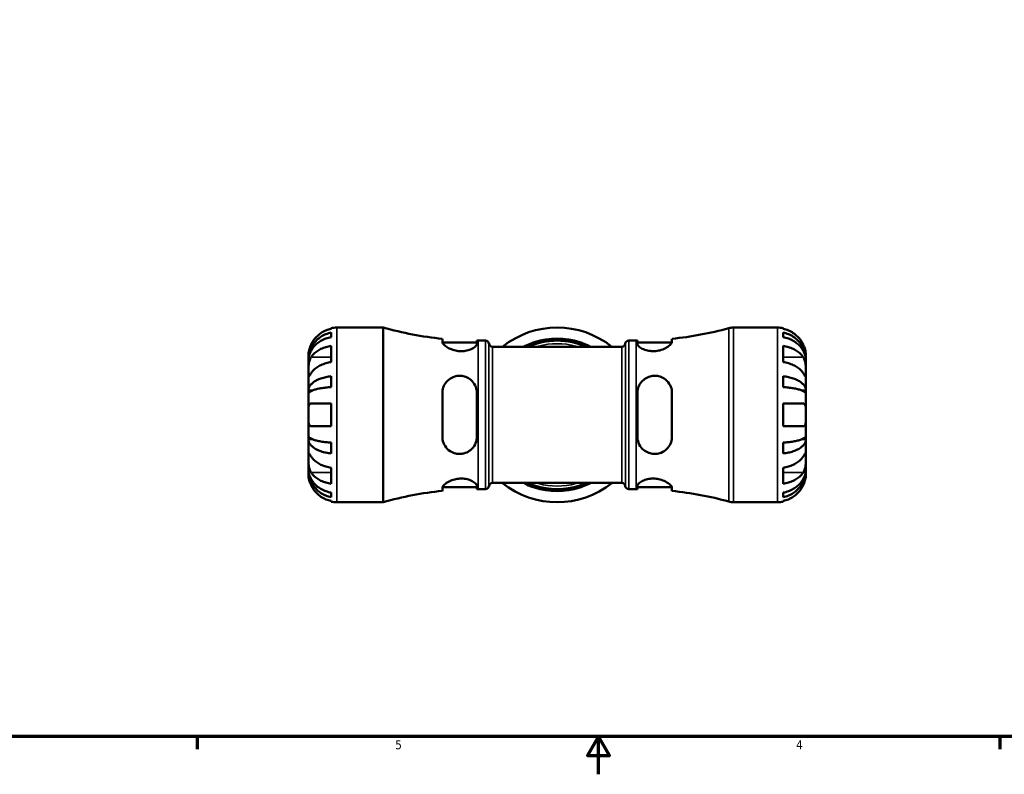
# Model space of a CAD drawing. Header units: inches. Extents: x 0.1 to 36.2, y -4.8 to 24.8.
# Tile 3 of 12: x 10.9 to 21.3, y 0.6 to 8.6. Entities that reach past the tile are written whole.
import ezdxf

# ---------------------------------------------------------------- set-up
doc = ezdxf.new("R2010")
doc.units = ezdxf.units.IN
doc.header["$MEASUREMENT"] = 0
for name, color, linetype, lineweight in [('Border (ANSI)', 7, 'Continuous', 70), ('Visible (ANSI)', 7, 'Continuous', 50), ('Visible Narrow (ANSI)', 7, 'Continuous', 35)]:
    doc.layers.add(name, color=color, linetype=linetype, lineweight=lineweight)
doc.styles.add('Note Text (ANSI)', font='tahoma.ttf')

# ---------------------------------------------------------------- blocks, each defined once
blk = doc.blocks.new('Borders Default Border')
at = {"layer": 'Border (ANSI)'}
for p, q in [((12.75, 1), (12.75, 0.866)), ((21.25, 1), (21.25, 0.866))]:
    blk.add_line(p, q, dxfattribs=at)
at = {"layer": 'Border (ANSI)', "flags": 128}
for points in [[(0.5, 1), (0.5, 21), (33.5, 21), (33.5, 1), (0.5, 1)], [(17, 0.6), (17, 1), (16.885, 0.8), (17.115, 0.8), (17, 1)]]:
    blk.add_lwpolyline(points, dxfattribs=at)
at = {"layer": 'Border (ANSI)', "color": 5, "true_color": 0x0000ff, "char_height": 0.0945, "attachment_point": 7, "style": 'Note Text (ANSI)'}
for s, insert in [('5', (14.847, 0.864)), ('4', (19.092, 0.866))]:
    blk.add_mtext(s, dxfattribs=dict(at, insert=insert))

msp = doc.modelspace()

# ---------------------------------------------------------------- linework, layer by layer
at = {"layer": 'Visible (ANSI)'}
for p, q in [((14.168, 5.316), (14.168, 5.324)), ((14.228, 5.33), (14.721, 5.33)), ((14.721, 3.48), (14.721, 5.33)), ((18.428, 5.33), (18.896, 5.33)), ((18.956, 5.324), (18.956, 5.316)), ((14.168, 5.229), (14.168, 5.276)), ((18.956, 5.276), (18.956, 5.229)), ((14.168, 4.964), (14.168, 5.135)), ((15.346, 5.211), (15.346, 5.178)), ((15.347, 5.171), (15.712, 5.171)), ((15.712, 5.157), (15.712, 5.192)), ((15.727, 5.192), (15.803, 5.192)), ((15.877, 5.127), (17.247, 5.127)), ((17.32, 5.192), (17.397, 5.192)), ((17.412, 5.192), (17.412, 5.157)), ((17.412, 5.171), (17.777, 5.171)), ((17.778, 5.178), (17.778, 5.211)), ((18.956, 5.135), (18.956, 4.964)), ((13.927, 4.989), (13.927, 5.029)), ((19.197, 4.989), (19.197, 5.029)), ((13.927, 4.989), (13.928, 4.989)), ((13.927, 4.973), (13.927, 4.989)), ((13.927, 4.847), (13.927, 4.973)), ((19.197, 4.989), (19.196, 4.989)), ((19.197, 4.973), (19.197, 4.989)), ((19.197, 4.847), (19.197, 4.973)), ((13.927, 4.663), (13.927, 4.847)), ((14.168, 4.699), (14.168, 4.814)), ((18.956, 4.814), (18.956, 4.699)), ((19.197, 4.663), (19.197, 4.847)), ((13.927, 4.663), (13.969, 4.663)), ((13.927, 4.625), (13.927, 4.663)), ((13.927, 4.405), (13.927, 4.625)), ((15.346, 4.636), (15.346, 4.175)), ((15.712, 4.175), (15.712, 4.636)), ((17.412, 4.636), (17.412, 4.175)), ((17.778, 4.175), (17.778, 4.636)), ((19.197, 4.663), (19.155, 4.663)), ((19.197, 4.625), (19.197, 4.663)), ((19.197, 4.405), (19.197, 4.625)), ((13.957, 4.526), (14.168, 4.526)), ((14.168, 4.285), (14.168, 4.526)), ((18.956, 4.526), (18.956, 4.285)), ((18.956, 4.526), (19.167, 4.526)), ((13.927, 4.186), (13.927, 4.405)), ((19.197, 4.186), (19.197, 4.405)), ((14.168, 4.285), (13.957, 4.285)), ((19.167, 4.285), (18.956, 4.285)), ((13.927, 4.147), (13.927, 4.186)), ((19.197, 4.147), (19.197, 4.186)), ((13.927, 4.147), (13.969, 4.147)), ((13.927, 3.964), (13.927, 4.147)), ((14.168, 3.997), (14.168, 4.112)), ((18.956, 4.112), (18.956, 3.997)), ((19.197, 4.147), (19.155, 4.147)), ((19.197, 3.964), (19.197, 4.147)), ((13.927, 3.837), (13.927, 3.964)), ((19.197, 3.837), (19.197, 3.964)), ((13.927, 3.821), (13.927, 3.837)), ((13.927, 3.821), (13.928, 3.821)), ((13.927, 3.781), (13.927, 3.821)), ((14.168, 3.676), (14.168, 3.846)), ((18.956, 3.846), (18.956, 3.676)), ((19.197, 3.821), (19.196, 3.821)), ((19.197, 3.821), (19.197, 3.837)), ((19.197, 3.781), (19.197, 3.821)), ((15.712, 3.619), (15.712, 3.654)), ((15.877, 3.684), (17.247, 3.684)), ((17.412, 3.654), (17.412, 3.619)), ((14.168, 3.535), (14.168, 3.582)), ((15.346, 3.633), (15.346, 3.599)), ((15.347, 3.64), (15.712, 3.64)), ((15.727, 3.619), (15.803, 3.619)), ((17.32, 3.619), (17.397, 3.619)), ((17.412, 3.64), (17.777, 3.64)), ((17.778, 3.599), (17.778, 3.633)), ((18.956, 3.582), (18.956, 3.535)), ((14.168, 3.486), (14.168, 3.494)), ((14.228, 3.48), (14.721, 3.48)), ((18.428, 3.48), (18.896, 3.48)), ((18.956, 3.494), (18.956, 3.486))]:
    msp.add_line(p, q, dxfattribs=at)
for centre, radius, start, end in [((14.228, 5.029), 0.301, 90, 101.537), ((15.727, 8.91), 3.719, 254.299, 264.1126), ((16.562, 4.405), 0.925, 51.2606, 128.7394), ((17.397, 8.91), 3.719, 275.8874, 285.3222), ((18.428, 5.145), 0.185, 90, 105.3222), ((18.896, 5.029), 0.301, 78.463, 90), ((15.727, 8.91), 3.719, 269.7706, 270), ((15.803, 5.155), 0.037, 7.1808, 90), ((15.877, 5.164), 0.037, 187.1808, 270), ((16.562, 4.405), 0.786, 66.5845, 113.4155), ((16.562, 4.405), 0.807, 72.6298, 107.3702), ((16.562, 4.405), 0.786, 72.1614, 107.8386), ((17.247, 5.164), 0.037, 270, 352.8192), ((17.32, 5.155), 0.037, 90, 172.8192), ((17.397, 8.91), 3.719, 270, 270.2294), ((15.803, 3.656), 0.037, 270, 352.8192), ((15.877, 3.647), 0.037, 90, 172.8192), ((16.562, 4.405), 0.925, 231.2606, 308.7394), ((16.562, 4.405), 0.786, 246.5845, 293.4155), ((16.562, 4.405), 0.786, 252.1614, 287.8386), ((17.247, 3.647), 0.037, 7.1808, 90), ((17.32, 3.656), 0.037, 187.1808, 270), ((15.727, -0.099), 3.719, 95.8874, 105.701), ((15.727, -0.099), 3.719, 90, 90.2294), ((16.562, 4.405), 0.807, 252.6298, 287.3702), ((17.397, -0.099), 3.719, 89.7706, 90), ((17.397, -0.099), 3.719, 74.6778, 84.1126), ((14.228, 3.781), 0.301, 258.463, 270), ((18.428, 3.665), 0.185, 254.6778, 270), ((18.896, 3.781), 0.301, 270, 281.537)]:
    msp.add_arc(centre, radius, start, end, dxfattribs=at)
for points, knots in [([(13.927, 4.989), (13.927, 5.008), (13.929, 5.027), (13.937, 5.066), (13.943, 5.085), (13.957, 5.118), (13.967, 5.136), (13.989, 5.169), (14.002, 5.184), (14.028, 5.209), (14.044, 5.222), (14.078, 5.244), (14.096, 5.253), (14.13, 5.267), (14.148, 5.272), (14.168, 5.276)], [3.4105526, 3.4105526, 3.4105526, 3.4105526, 3.5529946, 3.5529946, 3.6954366, 3.6954366, 3.837344, 3.837344, 3.9792514, 3.9792514, 4.1208328, 4.1208328, 4.2624142, 4.2624142, 4.4001446, 4.4001446, 4.4001446, 4.4001446]), ([(14.168, 5.229), (14.148, 5.225), (14.13, 5.22), (14.096, 5.208), (14.078, 5.2), (14.044, 5.18), (14.028, 5.169), (14.002, 5.146), (13.989, 5.133), (13.967, 5.104), (13.957, 5.088), (13.943, 5.058), (13.937, 5.042), (13.929, 5.007), (13.927, 4.99), (13.927, 4.973)], [0.1450627, 0.1450627, 0.1450627, 0.1450627, 0.2827931, 0.2827931, 0.4243745, 0.4243745, 0.5659559, 0.5659559, 0.7078633, 0.7078633, 0.8497707, 0.8497707, 0.9922127, 0.9922127, 1.1346547, 1.1346547, 1.1346547, 1.1346547]), ([(14.168, 5.316), (14.149, 5.312), (14.13, 5.306), (14.096, 5.292), (14.078, 5.283), (14.044, 5.26), (14.029, 5.247), (14.002, 5.221), (13.989, 5.205), (13.97, 5.175), (13.963, 5.163), (13.957, 5.15)], [0.1450696, 0.1450696, 0.1450696, 0.1450696, 0.2820822, 0.2820822, 0.4237407, 0.4237407, 0.5653993, 0.5653993, 0.7081533, 0.7081533, 0.8117628, 0.8117628, 0.8117628, 0.8117628]), ([(19.167, 5.15), (19.161, 5.163), (19.154, 5.175), (19.135, 5.205), (19.121, 5.221), (19.095, 5.247), (19.08, 5.26), (19.046, 5.283), (19.028, 5.292), (18.994, 5.306), (18.975, 5.312), (18.956, 5.316)], [3.7718763, 3.7718763, 3.7718763, 3.7718763, 3.8754858, 3.8754858, 4.0182398, 4.0182398, 4.1598984, 4.1598984, 4.3015569, 4.3015569, 4.4385695, 4.4385695, 4.4385695, 4.4385695]), ([(18.956, 5.276), (18.975, 5.272), (18.994, 5.267), (19.028, 5.253), (19.046, 5.244), (19.08, 5.222), (19.095, 5.209), (19.122, 5.184), (19.135, 5.169), (19.157, 5.136), (19.167, 5.118), (19.181, 5.085), (19.187, 5.066), (19.195, 5.027), (19.197, 5.008), (19.197, 4.989)], [0.1450627, 0.1450627, 0.1450627, 0.1450627, 0.2827931, 0.2827931, 0.4243745, 0.4243745, 0.5659559, 0.5659559, 0.7078633, 0.7078633, 0.8497707, 0.8497707, 0.9922127, 0.9922127, 1.1346547, 1.1346547, 1.1346547, 1.1346547]), ([(19.197, 4.973), (19.197, 4.99), (19.195, 5.007), (19.187, 5.042), (19.181, 5.058), (19.167, 5.088), (19.157, 5.104), (19.135, 5.133), (19.122, 5.146), (19.095, 5.169), (19.08, 5.18), (19.046, 5.2), (19.028, 5.208), (18.994, 5.22), (18.975, 5.225), (18.956, 5.229)], [3.4105526, 3.4105526, 3.4105526, 3.4105526, 3.5529946, 3.5529946, 3.6954366, 3.6954366, 3.837344, 3.837344, 3.9792514, 3.9792514, 4.1208328, 4.1208328, 4.2624142, 4.2624142, 4.4001446, 4.4001446, 4.4001446, 4.4001446]), ([(13.957, 5.15), (13.954, 5.145), (13.952, 5.14), (13.947, 5.128), (13.944, 5.12), (13.939, 5.105), (13.937, 5.098), (13.932, 5.081), (13.931, 5.071), (13.928, 5.053), (13.927, 5.044), (13.927, 5.032), (13.927, 5.029), (13.927, 5.029)], [-0.4934501, -0.4934501, -0.4934501, -0.4934501, -0.4521019, -0.4521019, -0.3912912, -0.3912912, -0.3271404, -0.3271404, -0.2360274, -0.2360274, -0.1212991, -0.1212991, 0, 0, 0, 0]), ([(13.957, 5.017), (13.963, 5.026), (13.97, 5.035), (13.989, 5.056), (14.002, 5.067), (14.029, 5.086), (14.044, 5.095), (14.078, 5.111), (14.096, 5.118), (14.13, 5.128), (14.149, 5.132), (14.168, 5.135)], [3.7718763, 3.7718763, 3.7718763, 3.7718763, 3.8754858, 3.8754858, 4.0182398, 4.0182398, 4.1598984, 4.1598984, 4.3015569, 4.3015569, 4.4385695, 4.4385695, 4.4385695, 4.4385695]), ([(15.712, 5.157), (15.712, 5.155), (15.712, 5.153), (15.708, 5.143), (15.702, 5.135), (15.681, 5.117), (15.664, 5.107), (15.628, 5.092), (15.61, 5.086), (15.573, 5.08), (15.556, 5.079), (15.521, 5.08), (15.504, 5.082), (15.466, 5.091), (15.446, 5.097), (15.407, 5.115), (15.388, 5.127), (15.362, 5.148), (15.352, 5.158), (15.347, 5.171), (15.346, 5.174), (15.346, 5.178)], [-1.636739, -1.636739, -1.636739, -1.636739, -1.581285, -1.581285, -1.403823, -1.403823, -1.196099, -1.196099, -1.029644, -1.029644, -0.896961, -0.896961, -0.763085, -0.763085, -0.59209, -0.59209, -0.378442, -0.378442, -0.178804, -0.178804, -0.094753, -0.094753, -0.094753, -0.094753]), ([(16.21, 5.127), (16.214, 5.13), (16.219, 5.132), (16.245, 5.146), (16.268, 5.156), (16.302, 5.169), (16.311, 5.172), (16.321, 5.175)], [-0.428972, -0.428972, -0.428972, -0.428972, -0.3792704, -0.3792704, -0.1788568, -0.1788568, -0.100306, -0.100306, -0.100306, -0.100306]), ([(16.321, 5.154), (16.314, 5.151), (16.307, 5.149), (16.282, 5.14), (16.265, 5.134), (16.249, 5.127)], [-1.6482072, -1.6482072, -1.6482072, -1.6482072, -1.5901031, -1.5901031, -1.4483178, -1.4483178, -1.4483178, -1.4483178]), ([(16.803, 5.175), (16.812, 5.172), (16.821, 5.169), (16.854, 5.157), (16.877, 5.147), (16.903, 5.133), (16.909, 5.13), (16.914, 5.127)], [-1.6633965, -1.6633965, -1.6633965, -1.6633965, -1.5896715, -1.5896715, -1.3923407, -1.3923407, -1.3344663, -1.3344663, -1.3344663, -1.3344663]), ([(16.875, 5.127), (16.86, 5.133), (16.845, 5.139), (16.821, 5.148), (16.812, 5.151), (16.803, 5.154)], [-0.3144866, -0.3144866, -0.3144866, -0.3144866, -0.1857713, -0.1857713, -0.1144429, -0.1144429, -0.1144429, -0.1144429]), ([(17.778, 5.178), (17.778, 5.175), (17.778, 5.172), (17.773, 5.161), (17.765, 5.152), (17.743, 5.132), (17.727, 5.121), (17.69, 5.102), (17.67, 5.094), (17.631, 5.084), (17.613, 5.081), (17.578, 5.079), (17.562, 5.08), (17.526, 5.084), (17.508, 5.088), (17.471, 5.101), (17.454, 5.11), (17.428, 5.129), (17.418, 5.138), (17.413, 5.151), (17.412, 5.154), (17.412, 5.157)], [-1.647083, -1.647083, -1.647083, -1.647083, -1.57399, -1.57399, -1.390439, -1.390439, -1.190465, -1.190465, -1.007859, -1.007859, -0.870138, -0.870138, -0.740397, -0.740397, -0.584174, -0.584174, -0.389083, -0.389083, -0.185443, -0.185443, -0.104162, -0.104162, -0.104162, -0.104162]), ([(18.956, 5.135), (18.975, 5.132), (18.994, 5.128), (19.028, 5.118), (19.046, 5.111), (19.08, 5.095), (19.095, 5.086), (19.121, 5.067), (19.135, 5.056), (19.154, 5.035), (19.161, 5.026), (19.167, 5.017)], [0.1450696, 0.1450696, 0.1450696, 0.1450696, 0.2820822, 0.2820822, 0.4237407, 0.4237407, 0.5653993, 0.5653993, 0.7081533, 0.7081533, 0.8117628, 0.8117628, 0.8117628, 0.8117628]), ([(19.197, 5.029), (19.197, 5.029), (19.197, 5.03), (19.197, 5.034), (19.197, 5.037), (19.196, 5.048), (19.195, 5.058), (19.192, 5.077), (19.19, 5.086), (19.186, 5.103), (19.183, 5.11), (19.178, 5.125), (19.175, 5.133), (19.17, 5.143), (19.169, 5.147), (19.167, 5.15)], [-2.1133292, -2.1133292, -2.1133292, -2.1133292, -2.0466916, -2.0466916, -1.9751602, -1.9751602, -1.8558215, -1.8558215, -1.7716513, -1.7716513, -1.7101269, -1.7101269, -1.6476957, -1.6476957, -1.6212134, -1.6212134, -1.6212134, -1.6212134]), ([(13.927, 4.847), (13.927, 4.853), (13.927, 4.859), (13.927, 4.874), (13.927, 4.882), (13.928, 4.903), (13.928, 4.916), (13.931, 4.941), (13.932, 4.953), (13.937, 4.972), (13.939, 4.98), (13.944, 4.994), (13.947, 5.001), (13.952, 5.01), (13.954, 5.014), (13.957, 5.017)], [0, 0, 0, 0, 0.0649002, 0.0649002, 0.1342346, 0.1342346, 0.2334593, 0.2334593, 0.3268314, 0.3268314, 0.3920812, 0.3920812, 0.4555741, 0.4555741, 0.4925727, 0.4925727, 0.4925727, 0.4925727]), ([(19.167, 5.017), (19.17, 5.014), (19.172, 5.01), (19.177, 5.001), (19.18, 4.994), (19.185, 4.98), (19.187, 4.972), (19.191, 4.953), (19.193, 4.941), (19.196, 4.915), (19.196, 4.9), (19.197, 4.871), (19.197, 4.858), (19.197, 4.847)], [-0.4928721, -0.4928721, -0.4928721, -0.4928721, -0.4551367, -0.4551367, -0.3918022, -0.3918022, -0.3264501, -0.3264501, -0.2361808, -0.2361808, -0.121278, -0.121278, 0, 0, 0, 0]), ([(14.168, 4.964), (14.149, 4.962), (14.13, 4.957), (14.096, 4.947), (14.078, 4.941), (14.044, 4.925), (14.029, 4.915), (14.002, 4.897), (13.989, 4.886), (13.97, 4.865), (13.963, 4.856), (13.957, 4.847)], [0.1450696, 0.1450696, 0.1450696, 0.1450696, 0.2820822, 0.2820822, 0.4237407, 0.4237407, 0.5653993, 0.5653993, 0.7081533, 0.7081533, 0.8117628, 0.8117628, 0.8117628, 0.8117628]), ([(19.167, 4.847), (19.161, 4.856), (19.154, 4.865), (19.135, 4.886), (19.121, 4.897), (19.095, 4.915), (19.08, 4.925), (19.046, 4.941), (19.028, 4.947), (18.994, 4.957), (18.975, 4.962), (18.956, 4.964)], [3.7718763, 3.7718763, 3.7718763, 3.7718763, 3.8754858, 3.8754858, 4.0182398, 4.0182398, 4.1598984, 4.1598984, 4.3015569, 4.3015569, 4.4385695, 4.4385695, 4.4385695, 4.4385695]), ([(13.957, 4.847), (13.954, 4.843), (13.952, 4.84), (13.947, 4.833), (13.944, 4.828), (13.939, 4.821), (13.937, 4.818), (13.932, 4.813), (13.931, 4.811), (13.928, 4.812), (13.927, 4.815), (13.927, 4.826), (13.927, 4.835), (13.927, 4.847)], [-0.4928721, -0.4928721, -0.4928721, -0.4928721, -0.4551367, -0.4551367, -0.3918022, -0.3918022, -0.3264501, -0.3264501, -0.2361808, -0.2361808, -0.121278, -0.121278, 0, 0, 0, 0]), ([(13.927, 4.663), (13.927, 4.673), (13.929, 4.683), (13.937, 4.703), (13.943, 4.713), (13.957, 4.731), (13.967, 4.74), (13.989, 4.757), (14.002, 4.765), (14.028, 4.779), (14.044, 4.785), (14.078, 4.797), (14.096, 4.801), (14.13, 4.809), (14.148, 4.812), (14.168, 4.814)], [3.4105526, 3.4105526, 3.4105526, 3.4105526, 3.5529946, 3.5529946, 3.6954366, 3.6954366, 3.837344, 3.837344, 3.9792514, 3.9792514, 4.1208328, 4.1208328, 4.2624142, 4.2624142, 4.4001446, 4.4001446, 4.4001446, 4.4001446]), ([(15.346, 4.636), (15.346, 4.645), (15.346, 4.654), (15.351, 4.686), (15.359, 4.707), (15.382, 4.748), (15.398, 4.766), (15.435, 4.794), (15.455, 4.805), (15.494, 4.816), (15.512, 4.819), (15.547, 4.819), (15.563, 4.816), (15.599, 4.806), (15.618, 4.797), (15.654, 4.772), (15.671, 4.754), (15.697, 4.713), (15.706, 4.689), (15.711, 4.655), (15.712, 4.645), (15.712, 4.636)], [-1.650504, -1.650504, -1.650504, -1.650504, -1.578252, -1.578252, -1.390969, -1.390969, -1.191276, -1.191276, -1.009245, -1.009245, -0.871368, -0.871368, -0.740909, -0.740909, -0.583385, -0.583385, -0.388393, -0.388393, -0.185207, -0.185207, -0.107611, -0.107611, -0.107611, -0.107611]), ([(17.412, 4.636), (17.412, 4.644), (17.412, 4.652), (17.417, 4.684), (17.424, 4.706), (17.446, 4.745), (17.461, 4.763), (17.495, 4.791), (17.514, 4.801), (17.55, 4.814), (17.567, 4.818), (17.602, 4.82), (17.619, 4.818), (17.657, 4.81), (17.677, 4.801), (17.716, 4.776), (17.735, 4.757), (17.762, 4.715), (17.771, 4.693), (17.777, 4.658), (17.778, 4.647), (17.778, 4.636)], [-1.633437, -1.633437, -1.633437, -1.633437, -1.566387, -1.566387, -1.37957, -1.37957, -1.194247, -1.194247, -1.02752, -1.02752, -0.895173, -0.895173, -0.762136, -0.762136, -0.592512, -0.592512, -0.379303, -0.379303, -0.179073, -0.179073, -0.091234, -0.091234, -0.091234, -0.091234]), ([(18.956, 4.814), (18.975, 4.812), (18.994, 4.809), (19.028, 4.801), (19.046, 4.797), (19.08, 4.785), (19.095, 4.779), (19.122, 4.765), (19.135, 4.757), (19.157, 4.74), (19.167, 4.731), (19.181, 4.713), (19.187, 4.703), (19.195, 4.683), (19.197, 4.673), (19.197, 4.663)], [0.1450627, 0.1450627, 0.1450627, 0.1450627, 0.2827931, 0.2827931, 0.4243745, 0.4243745, 0.5659559, 0.5659559, 0.7078633, 0.7078633, 0.8497707, 0.8497707, 0.9922127, 0.9922127, 1.1346547, 1.1346547, 1.1346547, 1.1346547]), ([(19.197, 4.847), (19.197, 4.841), (19.197, 4.835), (19.197, 4.826), (19.197, 4.822), (19.196, 4.814), (19.196, 4.812), (19.193, 4.811), (19.191, 4.813), (19.187, 4.818), (19.185, 4.821), (19.179, 4.829), (19.177, 4.833), (19.171, 4.84), (19.169, 4.843), (19.167, 4.847)], [0, 0, 0, 0, 0.0649002, 0.0649002, 0.1342346, 0.1342346, 0.2334593, 0.2334593, 0.3268314, 0.3268314, 0.3920812, 0.3920812, 0.4555741, 0.4555741, 0.4925727, 0.4925727, 0.4925727, 0.4925727]), ([(14.168, 4.699), (14.148, 4.698), (14.13, 4.696), (14.096, 4.693), (14.078, 4.69), (14.044, 4.685), (14.028, 4.681), (14.002, 4.675), (13.989, 4.671), (13.967, 4.662), (13.957, 4.658), (13.943, 4.649), (13.937, 4.644), (13.929, 4.634), (13.927, 4.629), (13.927, 4.625)], [0.1450627, 0.1450627, 0.1450627, 0.1450627, 0.2827931, 0.2827931, 0.4243745, 0.4243745, 0.5659559, 0.5659559, 0.7078633, 0.7078633, 0.8497707, 0.8497707, 0.9922127, 0.9922127, 1.1346547, 1.1346547, 1.1346547, 1.1346547]), ([(19.197, 4.625), (19.197, 4.629), (19.195, 4.634), (19.187, 4.644), (19.181, 4.649), (19.167, 4.658), (19.157, 4.662), (19.135, 4.671), (19.122, 4.675), (19.095, 4.681), (19.08, 4.685), (19.046, 4.69), (19.028, 4.693), (18.994, 4.696), (18.975, 4.698), (18.956, 4.699)], [3.4105526, 3.4105526, 3.4105526, 3.4105526, 3.5529946, 3.5529946, 3.6954366, 3.6954366, 3.837344, 3.837344, 3.9792514, 3.9792514, 4.1208328, 4.1208328, 4.2624142, 4.2624142, 4.4001446, 4.4001446, 4.4001446, 4.4001446]), ([(13.927, 4.405), (13.927, 4.414), (13.927, 4.423), (13.927, 4.44), (13.927, 4.449), (13.928, 4.472), (13.928, 4.484), (13.932, 4.502), (13.934, 4.508), (13.938, 4.517), (13.941, 4.519), (13.946, 4.523), (13.949, 4.525), (13.954, 4.526), (13.955, 4.526), (13.957, 4.526)], [-2.1133292, -2.1133292, -2.1133292, -2.1133292, -2.0466916, -2.0466916, -1.9751602, -1.9751602, -1.8558215, -1.8558215, -1.7716513, -1.7716513, -1.7101269, -1.7101269, -1.6476957, -1.6476957, -1.6212134, -1.6212134, -1.6212134, -1.6212134]), ([(19.167, 4.526), (19.17, 4.526), (19.172, 4.525), (19.177, 4.524), (19.18, 4.522), (19.185, 4.518), (19.187, 4.514), (19.191, 4.505), (19.193, 4.497), (19.196, 4.478), (19.196, 4.466), (19.197, 4.437), (19.197, 4.421), (19.197, 4.405)], [-0.4934501, -0.4934501, -0.4934501, -0.4934501, -0.4521019, -0.4521019, -0.3912912, -0.3912912, -0.3271404, -0.3271404, -0.2360274, -0.2360274, -0.1212991, -0.1212991, 0, 0, 0, 0]), ([(13.957, 4.285), (13.954, 4.285), (13.952, 4.285), (13.947, 4.287), (13.944, 4.288), (13.939, 4.293), (13.937, 4.296), (13.932, 4.306), (13.931, 4.313), (13.928, 4.332), (13.927, 4.345), (13.927, 4.374), (13.927, 4.389), (13.927, 4.405)], [-0.4934501, -0.4934501, -0.4934501, -0.4934501, -0.4521019, -0.4521019, -0.3912912, -0.3912912, -0.3271404, -0.3271404, -0.2360274, -0.2360274, -0.1212991, -0.1212991, 0, 0, 0, 0]), ([(19.197, 4.405), (19.197, 4.397), (19.197, 4.388), (19.197, 4.37), (19.197, 4.361), (19.196, 4.339), (19.195, 4.326), (19.192, 4.308), (19.19, 4.302), (19.186, 4.294), (19.183, 4.291), (19.178, 4.287), (19.175, 4.286), (19.17, 4.285), (19.169, 4.285), (19.167, 4.285)], [-2.1133292, -2.1133292, -2.1133292, -2.1133292, -2.0466916, -2.0466916, -1.9751602, -1.9751602, -1.8558215, -1.8558215, -1.7716513, -1.7716513, -1.7101269, -1.7101269, -1.6476957, -1.6476957, -1.6212134, -1.6212134, -1.6212134, -1.6212134]), ([(13.927, 4.186), (13.927, 4.181), (13.929, 4.176), (13.937, 4.166), (13.943, 4.161), (13.957, 4.153), (13.967, 4.148), (13.989, 4.14), (14.002, 4.136), (14.028, 4.129), (14.044, 4.126), (14.078, 4.12), (14.096, 4.118), (14.13, 4.114), (14.148, 4.113), (14.168, 4.112)], [3.4105526, 3.4105526, 3.4105526, 3.4105526, 3.5529946, 3.5529946, 3.6954366, 3.6954366, 3.837344, 3.837344, 3.9792514, 3.9792514, 4.1208328, 4.1208328, 4.2624142, 4.2624142, 4.4001446, 4.4001446, 4.4001446, 4.4001446]), ([(15.712, 4.175), (15.712, 4.168), (15.712, 4.161), (15.708, 4.132), (15.702, 4.111), (15.681, 4.069), (15.664, 4.049), (15.628, 4.019), (15.61, 4.009), (15.573, 3.996), (15.556, 3.993), (15.521, 3.991), (15.504, 3.993), (15.466, 4.001), (15.446, 4.01), (15.407, 4.036), (15.388, 4.055), (15.362, 4.097), (15.352, 4.119), (15.347, 4.154), (15.346, 4.164), (15.346, 4.175)], [-1.636739, -1.636739, -1.636739, -1.636739, -1.581285, -1.581285, -1.403823, -1.403823, -1.196099, -1.196099, -1.029644, -1.029644, -0.896961, -0.896961, -0.763085, -0.763085, -0.59209, -0.59209, -0.378442, -0.378442, -0.178804, -0.178804, -0.094753, -0.094753, -0.094753, -0.094753]), ([(17.778, 4.175), (17.778, 4.166), (17.778, 4.157), (17.773, 4.125), (17.765, 4.104), (17.743, 4.064), (17.727, 4.045), (17.69, 4.017), (17.67, 4.006), (17.631, 3.994), (17.613, 3.992), (17.578, 3.992), (17.562, 3.994), (17.526, 4.004), (17.508, 4.013), (17.471, 4.038), (17.454, 4.055), (17.428, 4.096), (17.418, 4.12), (17.413, 4.155), (17.412, 4.165), (17.412, 4.175)], [-1.647083, -1.647083, -1.647083, -1.647083, -1.57399, -1.57399, -1.390439, -1.390439, -1.190465, -1.190465, -1.007859, -1.007859, -0.870138, -0.870138, -0.740397, -0.740397, -0.584174, -0.584174, -0.389083, -0.389083, -0.185443, -0.185443, -0.104162, -0.104162, -0.104162, -0.104162]), ([(18.956, 4.112), (18.975, 4.113), (18.994, 4.114), (19.028, 4.118), (19.046, 4.12), (19.08, 4.126), (19.095, 4.129), (19.122, 4.136), (19.135, 4.14), (19.157, 4.148), (19.167, 4.153), (19.181, 4.161), (19.187, 4.166), (19.195, 4.176), (19.197, 4.181), (19.197, 4.186)], [0.1450627, 0.1450627, 0.1450627, 0.1450627, 0.2827931, 0.2827931, 0.4243745, 0.4243745, 0.5659559, 0.5659559, 0.7078633, 0.7078633, 0.8497707, 0.8497707, 0.9922127, 0.9922127, 1.1346547, 1.1346547, 1.1346547, 1.1346547]), ([(14.168, 3.997), (14.148, 3.999), (14.13, 4.002), (14.096, 4.009), (14.078, 4.014), (14.044, 4.025), (14.028, 4.032), (14.002, 4.045), (13.989, 4.053), (13.967, 4.071), (13.957, 4.08), (13.943, 4.097), (13.937, 4.107), (13.929, 4.127), (13.927, 4.138), (13.927, 4.147)], [0.1450627, 0.1450627, 0.1450627, 0.1450627, 0.2827931, 0.2827931, 0.4243745, 0.4243745, 0.5659559, 0.5659559, 0.7078633, 0.7078633, 0.8497707, 0.8497707, 0.9922127, 0.9922127, 1.1346547, 1.1346547, 1.1346547, 1.1346547]), ([(19.197, 4.147), (19.197, 4.138), (19.195, 4.127), (19.187, 4.107), (19.181, 4.097), (19.167, 4.08), (19.157, 4.071), (19.135, 4.053), (19.122, 4.045), (19.095, 4.032), (19.08, 4.025), (19.046, 4.014), (19.028, 4.009), (18.994, 4.002), (18.975, 3.999), (18.956, 3.997)], [3.4105526, 3.4105526, 3.4105526, 3.4105526, 3.5529946, 3.5529946, 3.6954366, 3.6954366, 3.837344, 3.837344, 3.9792514, 3.9792514, 4.1208328, 4.1208328, 4.2624142, 4.2624142, 4.4001446, 4.4001446, 4.4001446, 4.4001446]), ([(13.927, 3.964), (13.927, 3.97), (13.927, 3.975), (13.927, 3.985), (13.927, 3.989), (13.928, 3.997), (13.928, 3.999), (13.931, 4), (13.932, 3.998), (13.937, 3.993), (13.939, 3.989), (13.944, 3.982), (13.947, 3.978), (13.952, 3.97), (13.954, 3.967), (13.957, 3.964)], [0, 0, 0, 0, 0.0649002, 0.0649002, 0.1342346, 0.1342346, 0.2334593, 0.2334593, 0.3268314, 0.3268314, 0.3920812, 0.3920812, 0.4555741, 0.4555741, 0.4925727, 0.4925727, 0.4925727, 0.4925727]), ([(13.957, 3.794), (13.954, 3.797), (13.952, 3.8), (13.947, 3.81), (13.944, 3.816), (13.939, 3.831), (13.937, 3.838), (13.932, 3.858), (13.931, 3.869), (13.928, 3.896), (13.927, 3.911), (13.927, 3.939), (13.927, 3.953), (13.927, 3.964)], [-0.4928721, -0.4928721, -0.4928721, -0.4928721, -0.4551367, -0.4551367, -0.3918022, -0.3918022, -0.3264501, -0.3264501, -0.2361808, -0.2361808, -0.121278, -0.121278, 0, 0, 0, 0]), ([(13.957, 3.964), (13.963, 3.955), (13.97, 3.946), (13.989, 3.925), (14.002, 3.914), (14.029, 3.895), (14.044, 3.886), (14.078, 3.87), (14.096, 3.863), (14.13, 3.853), (14.149, 3.849), (14.168, 3.846)], [3.7718763, 3.7718763, 3.7718763, 3.7718763, 3.8754858, 3.8754858, 4.0182398, 4.0182398, 4.1598984, 4.1598984, 4.3015569, 4.3015569, 4.4385695, 4.4385695, 4.4385695, 4.4385695]), ([(18.956, 3.846), (18.975, 3.849), (18.994, 3.853), (19.028, 3.863), (19.046, 3.87), (19.08, 3.886), (19.095, 3.895), (19.121, 3.914), (19.135, 3.925), (19.154, 3.946), (19.161, 3.955), (19.167, 3.964)], [0.1450696, 0.1450696, 0.1450696, 0.1450696, 0.2820822, 0.2820822, 0.4237407, 0.4237407, 0.5653993, 0.5653993, 0.7081533, 0.7081533, 0.8117628, 0.8117628, 0.8117628, 0.8117628]), ([(19.167, 3.964), (19.17, 3.967), (19.172, 3.97), (19.177, 3.978), (19.18, 3.982), (19.185, 3.99), (19.187, 3.993), (19.191, 3.998), (19.193, 4), (19.196, 3.999), (19.196, 3.996), (19.197, 3.984), (19.197, 3.975), (19.197, 3.964)], [-0.4928721, -0.4928721, -0.4928721, -0.4928721, -0.4551367, -0.4551367, -0.3918022, -0.3918022, -0.3264501, -0.3264501, -0.2361808, -0.2361808, -0.121278, -0.121278, 0, 0, 0, 0]), ([(19.197, 3.964), (19.197, 3.958), (19.197, 3.951), (19.197, 3.937), (19.197, 3.928), (19.196, 3.908), (19.196, 3.895), (19.193, 3.87), (19.191, 3.858), (19.187, 3.838), (19.185, 3.83), (19.179, 3.816), (19.177, 3.81), (19.171, 3.8), (19.169, 3.797), (19.167, 3.794)], [0, 0, 0, 0, 0.0649002, 0.0649002, 0.1342346, 0.1342346, 0.2334593, 0.2334593, 0.3268314, 0.3268314, 0.3920812, 0.3920812, 0.4555741, 0.4555741, 0.4925727, 0.4925727, 0.4925727, 0.4925727]), ([(13.927, 3.837), (13.927, 3.821), (13.929, 3.803), (13.937, 3.769), (13.943, 3.752), (13.957, 3.722), (13.967, 3.707), (13.989, 3.678), (14.002, 3.664), (14.028, 3.642), (14.044, 3.63), (14.078, 3.611), (14.096, 3.603), (14.13, 3.591), (14.148, 3.585), (14.168, 3.582)], [3.4105526, 3.4105526, 3.4105526, 3.4105526, 3.5529946, 3.5529946, 3.6954366, 3.6954366, 3.837344, 3.837344, 3.9792514, 3.9792514, 4.1208328, 4.1208328, 4.2624142, 4.2624142, 4.4001446, 4.4001446, 4.4001446, 4.4001446]), ([(14.168, 3.535), (14.148, 3.538), (14.13, 3.544), (14.096, 3.558), (14.078, 3.567), (14.044, 3.589), (14.028, 3.601), (14.002, 3.627), (13.989, 3.642), (13.967, 3.675), (13.957, 3.692), (13.943, 3.726), (13.937, 3.745), (13.929, 3.783), (13.927, 3.803), (13.927, 3.821)], [0.1450627, 0.1450627, 0.1450627, 0.1450627, 0.2827931, 0.2827931, 0.4243745, 0.4243745, 0.5659559, 0.5659559, 0.7078633, 0.7078633, 0.8497707, 0.8497707, 0.9922127, 0.9922127, 1.1346547, 1.1346547, 1.1346547, 1.1346547]), ([(13.927, 3.781), (13.927, 3.781), (13.927, 3.78), (13.927, 3.776), (13.927, 3.773), (13.928, 3.762), (13.928, 3.753), (13.932, 3.733), (13.934, 3.724), (13.938, 3.708), (13.941, 3.7), (13.946, 3.685), (13.949, 3.678), (13.954, 3.667), (13.955, 3.664), (13.957, 3.661)], [-2.1133292, -2.1133292, -2.1133292, -2.1133292, -2.0466916, -2.0466916, -1.9751602, -1.9751602, -1.8558215, -1.8558215, -1.7716513, -1.7716513, -1.7101269, -1.7101269, -1.6476957, -1.6476957, -1.6212134, -1.6212134, -1.6212134, -1.6212134]), ([(14.168, 3.676), (14.149, 3.679), (14.13, 3.683), (14.096, 3.693), (14.078, 3.7), (14.044, 3.716), (14.029, 3.725), (14.002, 3.744), (13.989, 3.755), (13.97, 3.776), (13.963, 3.785), (13.957, 3.794)], [0.1450696, 0.1450696, 0.1450696, 0.1450696, 0.2820822, 0.2820822, 0.4237407, 0.4237407, 0.5653993, 0.5653993, 0.7081533, 0.7081533, 0.8117628, 0.8117628, 0.8117628, 0.8117628]), ([(18.956, 3.582), (18.975, 3.585), (18.994, 3.591), (19.028, 3.603), (19.046, 3.611), (19.08, 3.63), (19.095, 3.642), (19.122, 3.664), (19.135, 3.678), (19.157, 3.707), (19.167, 3.722), (19.181, 3.752), (19.187, 3.769), (19.195, 3.803), (19.197, 3.821), (19.197, 3.837)], [0.1450627, 0.1450627, 0.1450627, 0.1450627, 0.2827931, 0.2827931, 0.4243745, 0.4243745, 0.5659559, 0.5659559, 0.7078633, 0.7078633, 0.8497707, 0.8497707, 0.9922127, 0.9922127, 1.1346547, 1.1346547, 1.1346547, 1.1346547]), ([(19.197, 3.821), (19.197, 3.803), (19.195, 3.783), (19.187, 3.745), (19.181, 3.726), (19.167, 3.692), (19.157, 3.675), (19.135, 3.642), (19.122, 3.627), (19.095, 3.601), (19.08, 3.589), (19.046, 3.567), (19.028, 3.558), (18.994, 3.544), (18.975, 3.538), (18.956, 3.535)], [3.4105526, 3.4105526, 3.4105526, 3.4105526, 3.5529946, 3.5529946, 3.6954366, 3.6954366, 3.837344, 3.837344, 3.9792514, 3.9792514, 4.1208328, 4.1208328, 4.2624142, 4.2624142, 4.4001446, 4.4001446, 4.4001446, 4.4001446]), ([(19.167, 3.794), (19.161, 3.785), (19.154, 3.776), (19.135, 3.755), (19.121, 3.744), (19.095, 3.725), (19.08, 3.716), (19.046, 3.7), (19.028, 3.693), (18.994, 3.683), (18.975, 3.679), (18.956, 3.676)], [3.7718763, 3.7718763, 3.7718763, 3.7718763, 3.8754858, 3.8754858, 4.0182398, 4.0182398, 4.1598984, 4.1598984, 4.3015569, 4.3015569, 4.4385695, 4.4385695, 4.4385695, 4.4385695]), ([(19.167, 3.661), (19.17, 3.666), (19.172, 3.671), (19.177, 3.683), (19.18, 3.69), (19.185, 3.705), (19.187, 3.713), (19.191, 3.73), (19.193, 3.739), (19.196, 3.758), (19.196, 3.766), (19.197, 3.778), (19.197, 3.781), (19.197, 3.781)], [-0.4934501, -0.4934501, -0.4934501, -0.4934501, -0.4521019, -0.4521019, -0.3912912, -0.3912912, -0.3271404, -0.3271404, -0.2360274, -0.2360274, -0.1212991, -0.1212991, 0, 0, 0, 0]), ([(13.957, 3.661), (13.963, 3.648), (13.97, 3.635), (13.989, 3.606), (14.002, 3.59), (14.029, 3.563), (14.044, 3.55), (14.078, 3.528), (14.096, 3.518), (14.13, 3.504), (14.149, 3.498), (14.168, 3.494)], [3.7718763, 3.7718763, 3.7718763, 3.7718763, 3.8754858, 3.8754858, 4.0182398, 4.0182398, 4.1598984, 4.1598984, 4.3015569, 4.3015569, 4.4385695, 4.4385695, 4.4385695, 4.4385695]), ([(15.346, 3.633), (15.346, 3.636), (15.346, 3.639), (15.351, 3.65), (15.359, 3.659), (15.382, 3.679), (15.398, 3.69), (15.435, 3.709), (15.455, 3.717), (15.494, 3.727), (15.512, 3.729), (15.547, 3.732), (15.563, 3.731), (15.599, 3.726), (15.618, 3.722), (15.654, 3.709), (15.671, 3.7), (15.697, 3.681), (15.706, 3.672), (15.711, 3.66), (15.712, 3.657), (15.712, 3.654)], [-1.650504, -1.650504, -1.650504, -1.650504, -1.578252, -1.578252, -1.390969, -1.390969, -1.191276, -1.191276, -1.009245, -1.009245, -0.871368, -0.871368, -0.740909, -0.740909, -0.583385, -0.583385, -0.388393, -0.388393, -0.185207, -0.185207, -0.107611, -0.107611, -0.107611, -0.107611]), ([(16.321, 3.635), (16.312, 3.638), (16.303, 3.641), (16.27, 3.654), (16.247, 3.664), (16.221, 3.678), (16.215, 3.681), (16.21, 3.684)], [-1.6633965, -1.6633965, -1.6633965, -1.6633965, -1.5896715, -1.5896715, -1.3923407, -1.3923407, -1.3344663, -1.3344663, -1.3344663, -1.3344663]), ([(16.249, 3.684), (16.264, 3.678), (16.279, 3.672), (16.303, 3.663), (16.312, 3.66), (16.321, 3.657)], [-0.3144866, -0.3144866, -0.3144866, -0.3144866, -0.1857713, -0.1857713, -0.1144429, -0.1144429, -0.1144429, -0.1144429]), ([(16.803, 3.657), (16.81, 3.659), (16.817, 3.662), (16.842, 3.67), (16.859, 3.677), (16.875, 3.684)], [-1.6482072, -1.6482072, -1.6482072, -1.6482072, -1.5901031, -1.5901031, -1.4483178, -1.4483178, -1.4483178, -1.4483178]), ([(16.914, 3.684), (16.91, 3.681), (16.905, 3.678), (16.879, 3.665), (16.856, 3.654), (16.822, 3.642), (16.813, 3.638), (16.803, 3.635)], [-0.428972, -0.428972, -0.428972, -0.428972, -0.3792704, -0.3792704, -0.1788568, -0.1788568, -0.100306, -0.100306, -0.100306, -0.100306]), ([(17.412, 3.654), (17.412, 3.656), (17.412, 3.659), (17.417, 3.67), (17.424, 3.678), (17.446, 3.696), (17.461, 3.704), (17.495, 3.718), (17.514, 3.724), (17.55, 3.73), (17.567, 3.731), (17.602, 3.731), (17.619, 3.728), (17.657, 3.72), (17.677, 3.714), (17.716, 3.696), (17.735, 3.685), (17.762, 3.663), (17.771, 3.653), (17.777, 3.64), (17.778, 3.636), (17.778, 3.633)], [-1.633437, -1.633437, -1.633437, -1.633437, -1.566387, -1.566387, -1.37957, -1.37957, -1.194247, -1.194247, -1.02752, -1.02752, -0.895173, -0.895173, -0.762136, -0.762136, -0.592512, -0.592512, -0.379303, -0.379303, -0.179073, -0.179073, -0.091234, -0.091234, -0.091234, -0.091234]), ([(18.956, 3.494), (18.975, 3.498), (18.994, 3.504), (19.028, 3.518), (19.046, 3.528), (19.08, 3.55), (19.095, 3.563), (19.121, 3.59), (19.135, 3.606), (19.154, 3.635), (19.161, 3.648), (19.167, 3.661)], [0.1450696, 0.1450696, 0.1450696, 0.1450696, 0.2820822, 0.2820822, 0.4237407, 0.4237407, 0.5653993, 0.5653993, 0.7081533, 0.7081533, 0.8117628, 0.8117628, 0.8117628, 0.8117628])]:
    msp.add_open_spline(points, degree=3, knots=knots, dxfattribs=at)
at = {"layer": 'Visible Narrow (ANSI)'}
for p, q in [((14.228, 3.492), (14.228, 5.319)), ((18.428, 5.319), (18.428, 3.492)), ((18.896, 3.492), (18.896, 5.319)), ((18.379, 3.498), (18.379, 5.312)), ((15.727, 3.629), (15.727, 5.182)), ((15.803, 3.629), (15.803, 5.182)), ((15.84, 3.661), (15.84, 5.15)), ((15.877, 5.118), (15.877, 3.693)), ((16.321, 5.174), (16.321, 5.155)), ((16.803, 5.174), (16.803, 5.155)), ((17.247, 3.693), (17.247, 5.118)), ((17.284, 5.15), (17.284, 3.661)), ((17.32, 5.182), (17.32, 3.629)), ((17.397, 3.629), (17.397, 5.182)), ((13.967, 5.017), (14.157, 5.017)), ((19.157, 5.017), (18.967, 5.017)), ((13.967, 3.794), (14.157, 3.794)), ((19.157, 3.794), (18.967, 3.794)), ((16.321, 3.636), (16.321, 3.656)), ((16.803, 3.636), (16.803, 3.656))]:
    msp.add_line(p, q, dxfattribs=at)
for start, end in [(74.8329, 105.1671), (254.8329, 285.1671)]:
    msp.add_arc((16.562, 4.405), 0.754, start, end, dxfattribs=at)

# ---------------------------------------------------------------- block references
msp.add_blockref('Borders Default Border', (0, 0))

doc.saveas('drawing.dxf')
